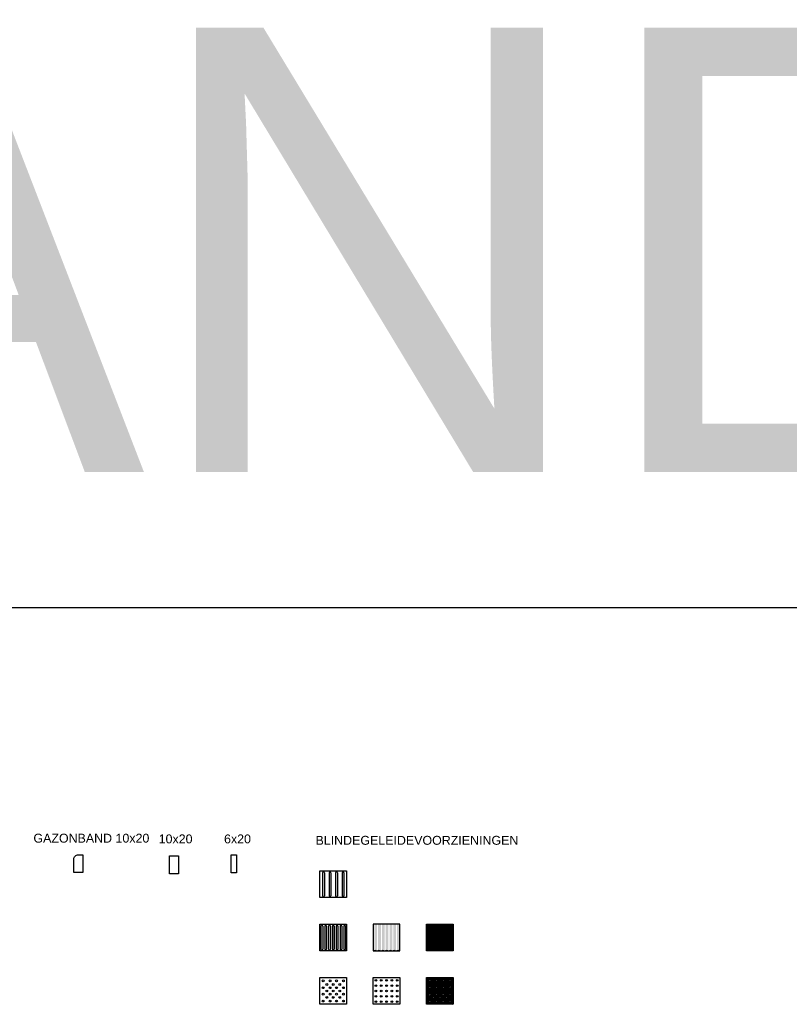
# Model space of a CAD drawing. Header units: metres. Extents: x 252743 to 254903, y 592696 to 593766.
# Tile 160 of 256: x 254471 to 254480, y 593434 to 593445. Entities that reach past the tile are written whole.
import ezdxf

# ---------------------------------------------------------------- set-up
doc = ezdxf.new("R2010")
doc.units = ezdxf.units.M
doc.layers.add('ALGEMEEN HULP', color=6, linetype='Continuous', plot=False)
doc.layers.add('N-WB-PROFIEL-HULP', color=6, linetype='Continuous', plot=False)
for name, color, linetype in [('N-WB-GELEIDETEGEL 30x30', 8, 'Continuous'), ('N-WB-NOPPENTEGEL 30x30', 8, 'Continuous'), ('N-WB-PROFIEL-LIJN', 3, 'Continuous'), ('N-WB-PROFIEL-TEKST 50', 7, 'Continuous'), ('N-WB-RUBBER GELEIDETEGEL 30x30', 8, 'Continuous')]:
    doc.layers.add(name, color=color, linetype=linetype)
doc.layers.get('0').freeze()
doc.styles.add('N_STANDARD 200', font='arial.ttf', dxfattribs={"height": 0.4})
doc.styles.add('N_STANDARD 50', font='arial.ttf', dxfattribs={"height": 0.1})

# ---------------------------------------------------------------- blocks, each defined once
blk = doc.blocks.new('NOPPENTEGEL 30X30 DIAGONAAL')
blk.add_lwpolyline([(0, 0.3), (0.3, 0.3), (0.3, 0), (0, 0)], close=True)
for centre in [(0.03625, 0.26375), (0.0775, 0.2225), (0.11375, 0.26375), (0.15, 0.2225), (0.18625, 0.26375), (0.2225, 0.2225), (0.26375, 0.26375), (0.03625, 0.18625), (0.03625, 0.11375), (0.0775, 0.15), (0.11375, 0.18625), (0.11375, 0.11375), (0.15, 0.15), (0.18625, 0.18625), (0.18625, 0.11375), (0.2225, 0.15), (0.26375, 0.18625), (0.26375, 0.11375), (0.03625, 0.03625), (0.0775, 0.0775), (0.11375, 0.03625), (0.15, 0.0775), (0.18625, 0.03625), (0.2225, 0.0775), (0.26375, 0.03625)]:
    blk.add_circle(centre, 0.01)
blk = doc.blocks.new('NOPPENTEGEL 30X30 SYMMETRIC')
blk.add_lwpolyline([(0, 0.3), (0.3, 0.3), (0.3, 0), (0, 0)], close=True)
for centre in [(0.03, 0.27), (0.09, 0.27), (0.15, 0.27), (0.21, 0.27), (0.27, 0.27), (0.03, 0.21), (0.03, 0.15), (0.09, 0.21), (0.09, 0.15), (0.15, 0.21), (0.15, 0.15), (0.21, 0.21), (0.21, 0.15), (0.27, 0.21), (0.27, 0.15), (0.03, 0.09), (0.03, 0.03), (0.09, 0.09), (0.09, 0.03), (0.15, 0.09), (0.15, 0.03), (0.21, 0.09), (0.21, 0.03), (0.27, 0.09), (0.27, 0.03)]:
    blk.add_circle(centre, 0.01)
blk = doc.blocks.new('GELEIDETEGEL 30X30 4STR')
for p, q in [((0.03, 0.28), (0.03, 0.02)), ((0.05, 0.28), (0.05, 0.02)), ((0.1033, 0.28), (0.1033, 0.02)), ((0.1233, 0.28), (0.1233, 0.02)), ((0.1767, 0.28), (0.1767, 0.02)), ((0.1967, 0.28), (0.1967, 0.02)), ((0.25, 0.28), (0.25, 0.02)), ((0.27, 0.28), (0.27, 0.02))]:
    blk.add_line(p, q)
blk.add_lwpolyline([(0, 0.3), (0.3, 0.3), (0.3, 0), (0, 0)], close=True)
for centre, start, end in [((0.04, 0.28), 0, 180), ((0.1133, 0.28), 0, 180), ((0.1867, 0.28), 0, 180), ((0.26, 0.28), 0, 180), ((0.04, 0.02), 180, 0), ((0.1133, 0.02), 180, 0), ((0.1867, 0.02), 180, 0), ((0.26, 0.02), 180, 0)]:
    blk.add_arc(centre, 0.01, start, end)
blk = doc.blocks.new('GELEIDETEGEL 30X30 7STR')
h = blk.add_hatch(color=256)
h.dxf.hatch_style = 1
h.set_gradient(color1=(255, 255, 255), color2=(128, 128, 128))
edge = h.paths.add_edge_path()
edge.add_arc((0.021, -0.022), 0.0279, 100.3246, 111.005)
edge.add_line((0.011, 0.005), (0.011, 0.3))
edge.add_line((0.011, 0.3), (0.016, 0.3))
edge.add_line((0.016, 0.3), (0.016, 0.006))
at = {"transparency": 33554687}
h = blk.add_hatch(color=8, dxfattribs=at)
h.dxf.hatch_style = 1
edge = h.paths.add_edge_path()
edge.add_arc((0.021, -0.022), 0.0279, 65.8811, 100.3246)
edge.add_line((0.016, 0.006), (0.016, 0.3))
edge.add_line((0.016, 0.3), (0.033, 0.3))
edge.add_line((0.033, 0.3), (0.033, 0.004))
h = blk.add_hatch(color=256)
h.dxf.hatch_style = 1
h.set_gradient(color1=(255, 255, 255), color2=(128, 128, 128), rotation=180)
edge = h.paths.add_edge_path()
edge.add_arc((0.043, 0.021), 0.02, 243.4625, 270)
edge.add_line((0.043, 0.001), (0.043, 0.3))
edge.add_line((0.043, 0.3), (0.033, 0.3))
edge.add_line((0.033, 0.3), (0.033, 0.004))
edge.add_arc((0.021, -0.022), 0.0279, 63.4625, 65.8811, ccw=False)
h = blk.add_hatch(color=256)
h.dxf.hatch_style = 1
h.set_gradient(color1=(255, 255, 255), color2=(128, 128, 128))
edge = h.paths.add_edge_path()
edge.add_arc((0.064, -0.022), 0.0279, 100.3246, 111.005)
edge.add_line((0.054, 0.005), (0.054, 0.3))
edge.add_line((0.054, 0.3), (0.059, 0.3))
edge.add_line((0.059, 0.3), (0.059, 0.006))
h = blk.add_hatch(color=8, dxfattribs=at)
h.dxf.hatch_style = 1
edge = h.paths.add_edge_path()
edge.add_arc((0.064, -0.022), 0.0279, 65.8811, 100.3246)
edge.add_line((0.059, 0.006), (0.059, 0.3))
edge.add_line((0.059, 0.3), (0.076, 0.3))
edge.add_line((0.076, 0.3), (0.076, 0.004))
h = blk.add_hatch(color=256)
h.dxf.hatch_style = 1
h.set_gradient(color1=(255, 255, 255), color2=(128, 128, 128), rotation=180)
edge = h.paths.add_edge_path()
edge.add_arc((0.086, 0.021), 0.02, 243.4625, 270)
edge.add_line((0.086, 0.001), (0.086, 0.3))
edge.add_line((0.086, 0.3), (0.076, 0.3))
edge.add_line((0.076, 0.3), (0.076, 0.004))
edge.add_arc((0.064, -0.022), 0.0279, 63.4625, 65.8811, ccw=False)
h = blk.add_hatch(color=256)
h.dxf.hatch_style = 1
h.set_gradient(color1=(255, 255, 255), color2=(128, 128, 128))
edge = h.paths.add_edge_path()
edge.add_arc((0.107, -0.022), 0.0279, 100.3246, 111.005)
edge.add_line((0.097, 0.005), (0.097, 0.3))
edge.add_line((0.097, 0.3), (0.102, 0.3))
edge.add_line((0.102, 0.3), (0.102, 0.006))
h = blk.add_hatch(color=8, dxfattribs=at)
h.dxf.hatch_style = 1
edge = h.paths.add_edge_path()
edge.add_arc((0.107, -0.022), 0.0279, 65.8811, 100.3246)
edge.add_line((0.102, 0.006), (0.102, 0.3))
edge.add_line((0.102, 0.3), (0.118, 0.3))
edge.add_line((0.118, 0.3), (0.118, 0.004))
h = blk.add_hatch(color=256)
h.dxf.hatch_style = 1
h.set_gradient(color1=(255, 255, 255), color2=(128, 128, 128), rotation=180)
edge = h.paths.add_edge_path()
edge.add_arc((0.128, 0.021), 0.02, 243.4625, 270)
edge.add_line((0.128, 0.001), (0.128, 0.3))
edge.add_line((0.128, 0.3), (0.118, 0.3))
edge.add_line((0.118, 0.3), (0.118, 0.004))
edge.add_arc((0.107, -0.022), 0.0279, 63.4625, 65.8811, ccw=False)
h = blk.add_hatch(color=256)
h.dxf.hatch_style = 1
h.set_gradient(color1=(255, 255, 255), color2=(128, 128, 128))
edge = h.paths.add_edge_path()
edge.add_arc((0.15, -0.022), 0.0279, 100.3246, 111.005)
edge.add_line((0.14, 0.005), (0.14, 0.3))
edge.add_line((0.14, 0.3), (0.145, 0.3))
edge.add_line((0.145, 0.3), (0.145, 0.006))
h = blk.add_hatch(color=8, dxfattribs=at)
h.dxf.hatch_style = 1
edge = h.paths.add_edge_path()
edge.add_arc((0.15, -0.022), 0.0279, 65.8811, 100.3246)
edge.add_line((0.145, 0.006), (0.145, 0.3))
edge.add_line((0.145, 0.3), (0.161, 0.3))
edge.add_line((0.161, 0.3), (0.161, 0.004))
h = blk.add_hatch(color=256)
h.dxf.hatch_style = 1
h.set_gradient(color1=(255, 255, 255), color2=(128, 128, 128), rotation=180)
edge = h.paths.add_edge_path()
edge.add_arc((0.171, 0.021), 0.02, 243.4625, 270)
edge.add_line((0.171, 0.001), (0.171, 0.3))
edge.add_line((0.171, 0.3), (0.161, 0.3))
edge.add_line((0.161, 0.3), (0.161, 0.004))
edge.add_arc((0.15, -0.022), 0.0279, 63.4625, 65.8811, ccw=False)
h = blk.add_hatch(color=256)
h.dxf.hatch_style = 1
h.set_gradient(color1=(255, 255, 255), color2=(128, 128, 128))
edge = h.paths.add_edge_path()
edge.add_arc((0.193, -0.022), 0.0279, 100.3246, 111.005)
edge.add_line((0.183, 0.005), (0.183, 0.3))
edge.add_line((0.183, 0.3), (0.188, 0.3))
edge.add_line((0.188, 0.3), (0.188, 0.006))
h = blk.add_hatch(color=8, dxfattribs=at)
h.dxf.hatch_style = 1
edge = h.paths.add_edge_path()
edge.add_arc((0.193, -0.022), 0.0279, 65.8811, 100.3246)
edge.add_line((0.188, 0.006), (0.188, 0.3))
edge.add_line((0.188, 0.3), (0.204, 0.3))
edge.add_line((0.204, 0.3), (0.204, 0.004))
h = blk.add_hatch(color=256)
h.dxf.hatch_style = 1
h.set_gradient(color1=(255, 255, 255), color2=(128, 128, 128), rotation=180)
edge = h.paths.add_edge_path()
edge.add_arc((0.214, 0.021), 0.02, 243.4625, 270)
edge.add_line((0.214, 0.001), (0.214, 0.3))
edge.add_line((0.214, 0.3), (0.204, 0.3))
edge.add_line((0.204, 0.3), (0.204, 0.004))
edge.add_arc((0.193, -0.022), 0.0279, 63.4625, 65.8811, ccw=False)
h = blk.add_hatch(color=256)
h.dxf.hatch_style = 1
h.set_gradient(color1=(255, 255, 255), color2=(128, 128, 128))
edge = h.paths.add_edge_path()
edge.add_arc((0.235, -0.022), 0.0279, 100.3246, 111.005)
edge.add_line((0.225, 0.005), (0.225, 0.3))
edge.add_line((0.225, 0.3), (0.23, 0.3))
edge.add_line((0.23, 0.3), (0.23, 0.006))
h = blk.add_hatch(color=8, dxfattribs=at)
h.dxf.hatch_style = 1
edge = h.paths.add_edge_path()
edge.add_arc((0.235, -0.022), 0.0279, 65.8811, 100.3246)
edge.add_line((0.23, 0.006), (0.23, 0.3))
edge.add_line((0.23, 0.3), (0.247, 0.3))
edge.add_line((0.247, 0.3), (0.247, 0.004))
h = blk.add_hatch(color=256)
h.dxf.hatch_style = 1
h.set_gradient(color1=(255, 255, 255), color2=(128, 128, 128), rotation=180)
edge = h.paths.add_edge_path()
edge.add_arc((0.257, 0.021), 0.02, 243.4625, 270)
edge.add_line((0.257, 0.001), (0.257, 0.3))
edge.add_line((0.257, 0.3), (0.247, 0.3))
edge.add_line((0.247, 0.3), (0.247, 0.004))
edge.add_arc((0.235, -0.022), 0.0279, 63.4625, 65.8811, ccw=False)
h = blk.add_hatch(color=256)
h.dxf.hatch_style = 1
h.set_gradient(color1=(255, 255, 255), color2=(128, 128, 128))
edge = h.paths.add_edge_path()
edge.add_arc((0.278, -0.022), 0.0279, 100.3246, 111.005)
edge.add_line((0.268, 0.005), (0.268, 0.3))
edge.add_line((0.268, 0.3), (0.273, 0.3))
edge.add_line((0.273, 0.3), (0.273, 0.006))
h = blk.add_hatch(color=8, dxfattribs=at)
h.dxf.hatch_style = 1
edge = h.paths.add_edge_path()
edge.add_arc((0.278, -0.022), 0.0279, 65.8811, 100.3246)
edge.add_line((0.273, 0.006), (0.273, 0.3))
edge.add_line((0.273, 0.3), (0.29, 0.3))
edge.add_line((0.29, 0.3), (0.29, 0.004))
h = blk.add_hatch(color=256)
h.dxf.hatch_style = 1
h.set_gradient(color1=(255, 255, 255), color2=(128, 128, 128), rotation=180)
edge = h.paths.add_edge_path()
edge.add_arc((0.3, 0.021), 0.0201, 243.4846, 271.0772)
edge.add_line((0.3, 0.001), (0.3, 0.3))
edge.add_line((0.3, 0.3), (0.29, 0.3))
edge.add_line((0.29, 0.3), (0.29, 0.004))
edge.add_arc((0.278, -0.022), 0.0279, 63.4625, 65.8811, ccw=False)
blk.add_lwpolyline([(0, 0.3), (0, 0), (0.3, 0), (0.3, 0.3)], close=True)
for centre, radius, start, end in [((0, 0.021), 0.02, 270, 296.5375), ((0.021, -0.022), 0.0279, 63.4625, 116.5375), ((0.043, 0.021), 0.02, 243.4625, 296.5375), ((0.064, -0.022), 0.0279, 63.4625, 116.5375), ((0.086, 0.021), 0.02, 243.4625, 296.5375), ((0.107, -0.022), 0.0279, 63.4625, 116.5375), ((0.128, 0.021), 0.02, 243.4625, 296.5375), ((0.15, -0.022), 0.0279, 63.4625, 116.5375), ((0.171, 0.021), 0.02, 243.4625, 296.5375), ((0.193, -0.022), 0.0279, 63.4625, 116.5375), ((0.214, 0.021), 0.02, 243.4625, 296.5375), ((0.235, -0.022), 0.0279, 63.4625, 116.5375), ((0.257, 0.021), 0.02, 243.4625, 296.5375), ((0.278, -0.022), 0.0279, 63.4625, 116.5375), ((0.3, 0.021), 0.02, 243.4625, 271.146)]:
    blk.add_arc(centre, radius, start, end)
blk = doc.blocks.new('GELEIDETEGEL 30X30 7STR 2')
for p, q in [((0.0116, 0.28), (0.0116, 0.02)), ((0.0316, 0.28), (0.0316, 0.02)), ((0.0544, 0.28), (0.0544, 0.02)), ((0.0744, 0.28), (0.0744, 0.02)), ((0.0972, 0.28), (0.0972, 0.02)), ((0.1172, 0.28), (0.1172, 0.02)), ((0.14, 0.28), (0.14, 0.02)), ((0.16, 0.28), (0.16, 0.02)), ((0.1828, 0.28), (0.1828, 0.02)), ((0.2028, 0.28), (0.2028, 0.02)), ((0.2256, 0.28), (0.2256, 0.02)), ((0.2456, 0.28), (0.2456, 0.02)), ((0.2684, 0.28), (0.2684, 0.02)), ((0.2884, 0.28), (0.2884, 0.02))]:
    blk.add_line(p, q)
blk.add_lwpolyline([(0, 0.3), (0.3, 0.3), (0.3, 0), (0, 0)], close=True)
for centre, start, end in [((0.0216, 0.28), 0, 180), ((0.0644, 0.28), 0, 180), ((0.1072, 0.28), 0, 180), ((0.15, 0.28), 0, 180), ((0.1928, 0.28), 0, 180), ((0.2356, 0.28), 0, 180), ((0.2784, 0.28), 0, 180), ((0.0216, 0.02), 180, 0), ((0.0644, 0.02), 180, 0), ((0.1072, 0.02), 180, 0), ((0.15, 0.02), 180, 0), ((0.1928, 0.02), 180, 0), ((0.2356, 0.02), 180, 0), ((0.2784, 0.02), 180, 0)]:
    blk.add_arc(centre, 0.01, start, end)
blk = doc.blocks.new('GELEIDENTEGEL RUNNER 30X30')
for p, q in [((0, 0.293), (0.14, 0.153)), ((0, 0.29), (0.003, 0.29)), ((0, 0.285), (0.008, 0.285)), ((0, 0.275), (0.018, 0.275)), ((0, 0.27), (0.023, 0.27)), ((0, 0.265), (0.028, 0.265)), ((0, 0.255), (0.038, 0.255)), ((0, 0.25), (0.043, 0.25)), ((0, 0.245), (0.048, 0.245)), ((0, 0.235), (0.058, 0.235)), ((0, 0.23), (0.063, 0.23)), ((0, 0.225), (0.068, 0.225)), ((0.007, 0.3), (0.147, 0.16)), ((0.01, 0.3), (0.01, 0.297)), ((0.015, 0.3), (0.015, 0.292)), ((0.025, 0.3), (0.025, 0.282)), ((0.03, 0.3), (0.03, 0.277)), ((0.035, 0.3), (0.035, 0.272)), ((0.045, 0.3), (0.045, 0.262)), ((0.05, 0.3), (0.05, 0.257)), ((0.055, 0.3), (0.055, 0.252)), ((0.065, 0.3), (0.065, 0.242)), ((0.07, 0.3), (0.07, 0.237)), ((0.075, 0.3), (0.075, 0.232)), ((0.085, 0.3), (0.085, 0.222)), ((0.09, 0.3), (0.09, 0.217)), ((0.095, 0.3), (0.095, 0.212)), ((0.105, 0.3), (0.105, 0.202)), ((0.11, 0.3), (0.11, 0.197)), ((0.115, 0.3), (0.115, 0.192)), ((0.125, 0.3), (0.125, 0.182)), ((0.13, 0.3), (0.13, 0.177)), ((0.135, 0.3), (0.135, 0.172)), ((0.145, 0.3), (0.145, 0.162)), ((0.15, 0.3), (0.15, 0.16)), ((0.153, 0.16), (0.293, 0.3)), ((0.155, 0.3), (0.155, 0.162)), ((0.16, 0.153), (0.3, 0.293)), ((0.165, 0.3), (0.165, 0.172)), ((0.17, 0.3), (0.17, 0.177)), ((0.175, 0.3), (0.175, 0.182)), ((0.185, 0.3), (0.185, 0.192)), ((0.19, 0.3), (0.19, 0.197)), ((0.195, 0.3), (0.195, 0.202)), ((0.205, 0.3), (0.205, 0.212)), ((0.21, 0.3), (0.21, 0.217)), ((0.215, 0.3), (0.215, 0.222)), ((0.225, 0.3), (0.225, 0.232)), ((0.23, 0.3), (0.23, 0.237)), ((0.3, 0.225), (0.232, 0.225)), ((0.235, 0.3), (0.235, 0.242)), ((0.3, 0.23), (0.237, 0.23)), ((0.3, 0.235), (0.242, 0.235)), ((0.245, 0.3), (0.245, 0.252)), ((0.25, 0.3), (0.25, 0.257)), ((0.3, 0.245), (0.252, 0.245)), ((0.255, 0.3), (0.255, 0.262)), ((0.3, 0.25), (0.257, 0.25)), ((0.3, 0.255), (0.262, 0.255)), ((0.265, 0.3), (0.265, 0.272)), ((0.27, 0.3), (0.27, 0.277)), ((0.3, 0.265), (0.272, 0.265)), ((0.275, 0.3), (0.275, 0.282)), ((0.3, 0.27), (0.277, 0.27)), ((0.3, 0.275), (0.282, 0.275)), ((0.285, 0.3), (0.285, 0.292)), ((0.29, 0.3), (0.29, 0.297)), ((0.3, 0.285), (0.292, 0.285)), ((0.3, 0.29), (0.297, 0.29)), ((0, 0.215), (0.078, 0.215)), ((0, 0.21), (0.083, 0.21)), ((0, 0.205), (0.088, 0.205)), ((0, 0.195), (0.098, 0.195)), ((0, 0.19), (0.103, 0.19)), ((0, 0.185), (0.108, 0.185)), ((0, 0.175), (0.118, 0.175)), ((0, 0.17), (0.123, 0.17)), ((0, 0.165), (0.128, 0.165)), ((0, 0.155), (0.138, 0.155)), ((0, 0.15), (0.14, 0.15)), ((0, 0.007), (0.14, 0.147)), ((0, 0.145), (0.138, 0.145)), ((0, 0.135), (0.128, 0.135)), ((0, 0.13), (0.123, 0.13)), ((0, 0.125), (0.118, 0.125)), ((0, 0.115), (0.108, 0.115)), ((0.007, 0), (0.147, 0.14)), ((0.125, 0), (0.125, 0.118)), ((0.13, 0), (0.13, 0.123)), ((0.135, 0), (0.135, 0.128)), ((0.145, 0), (0.145, 0.138)), ((0.15, 0), (0.15, 0.14)), ((0.153, 0.14), (0.293, 0)), ((0.155, 0), (0.155, 0.138)), ((0.3, 0.15), (0.16, 0.15)), ((0.16, 0.147), (0.3, 0.007)), ((0.3, 0.155), (0.162, 0.155)), ((0.3, 0.145), (0.162, 0.145)), ((0.165, 0), (0.165, 0.128)), ((0.17, 0), (0.17, 0.123)), ((0.3, 0.165), (0.172, 0.165)), ((0.3, 0.135), (0.172, 0.135)), ((0.175, 0), (0.175, 0.118)), ((0.3, 0.17), (0.177, 0.17)), ((0.3, 0.13), (0.177, 0.13)), ((0.3, 0.175), (0.182, 0.175)), ((0.3, 0.125), (0.182, 0.125)), ((0.3, 0.185), (0.192, 0.185)), ((0.3, 0.115), (0.192, 0.115)), ((0.3, 0.19), (0.197, 0.19)), ((0.3, 0.195), (0.202, 0.195)), ((0.3, 0.205), (0.212, 0.205)), ((0.3, 0.21), (0.217, 0.21)), ((0.3, 0.215), (0.222, 0.215)), ((0, 0.11), (0.103, 0.11)), ((0, 0.105), (0.098, 0.105)), ((0, 0.095), (0.088, 0.095)), ((0, 0.09), (0.083, 0.09)), ((0, 0.085), (0.078, 0.085)), ((0, 0.075), (0.068, 0.075)), ((0, 0.07), (0.063, 0.07)), ((0, 0.065), (0.058, 0.065)), ((0, 0.055), (0.048, 0.055)), ((0, 0.05), (0.043, 0.05)), ((0, 0.045), (0.038, 0.045)), ((0, 0.035), (0.028, 0.035)), ((0, 0.03), (0.023, 0.03)), ((0, 0.025), (0.018, 0.025)), ((0, 0.015), (0.008, 0.015)), ((0, 0.01), (0.003, 0.01)), ((0.01, 0), (0.01, 0.003)), ((0.015, 0), (0.015, 0.008)), ((0.025, 0), (0.025, 0.018)), ((0.03, 0), (0.03, 0.023)), ((0.035, 0), (0.035, 0.028)), ((0.045, 0), (0.045, 0.038)), ((0.05, 0), (0.05, 0.043)), ((0.055, 0), (0.055, 0.048)), ((0.065, 0), (0.065, 0.058)), ((0.07, 0), (0.07, 0.063)), ((0.075, 0), (0.075, 0.068)), ((0.085, 0), (0.085, 0.078)), ((0.09, 0), (0.09, 0.083)), ((0.095, 0), (0.095, 0.088)), ((0.105, 0), (0.105, 0.098)), ((0.11, 0), (0.11, 0.103)), ((0.115, 0), (0.115, 0.108)), ((0.185, 0), (0.185, 0.108)), ((0.19, 0), (0.19, 0.103)), ((0.195, 0), (0.195, 0.098)), ((0.3, 0.11), (0.197, 0.11)), ((0.3, 0.105), (0.202, 0.105)), ((0.205, 0), (0.205, 0.088)), ((0.21, 0), (0.21, 0.083)), ((0.3, 0.095), (0.212, 0.095)), ((0.215, 0), (0.215, 0.078)), ((0.3, 0.09), (0.217, 0.09)), ((0.3, 0.085), (0.222, 0.085)), ((0.225, 0), (0.225, 0.068)), ((0.23, 0), (0.23, 0.063)), ((0.3, 0.075), (0.232, 0.075)), ((0.235, 0), (0.235, 0.058)), ((0.3, 0.07), (0.237, 0.07)), ((0.3, 0.065), (0.242, 0.065)), ((0.245, 0), (0.245, 0.048)), ((0.25, 0), (0.25, 0.043)), ((0.3, 0.055), (0.252, 0.055)), ((0.255, 0), (0.255, 0.038)), ((0.3, 0.05), (0.257, 0.05)), ((0.3, 0.045), (0.262, 0.045)), ((0.265, 0), (0.265, 0.028)), ((0.27, 0), (0.27, 0.023)), ((0.3, 0.035), (0.272, 0.035)), ((0.275, 0), (0.275, 0.018)), ((0.3, 0.03), (0.277, 0.03)), ((0.3, 0.025), (0.282, 0.025)), ((0.285, 0), (0.285, 0.008)), ((0.29, 0), (0.29, 0.003)), ((0.3, 0.015), (0.292, 0.015)), ((0.3, 0.01), (0.297, 0.01))]:
    blk.add_line(p, q)
blk.add_lwpolyline([(0, 0.3), (0.3, 0.3), (0.3, 0), (0, 0)], close=True)
for start, end in [(163.8172, 196.1828), (73.8172, 106.1828), (253.8172, 286.1828), (343.8172, 16.1828)]:
    blk.add_arc((0.15, 0.15), 0.0104, start, end)
blk = doc.blocks.new('RUBBEREN WAARSCHUWINGSTEGEL 30X30')
for p, q in [((0, 0.293), (0.027, 0.266)), ((0, 0.29), (0.003, 0.29)), ((0, 0.285), (0.008, 0.285)), ((0, 0.275), (0.018, 0.275)), ((0, 0.27), (0.023, 0.27)), ((0, 0.265), (0.026, 0.265)), ((0, 0.255), (0.031, 0.255)), ((0, 0.25), (0.043, 0.25)), ((0, 0.245), (0.048, 0.245)), ((0, 0.235), (0.058, 0.235)), ((0, 0.23), (0.063, 0.23)), ((0, 0.225), (0.068, 0.225)), ((0.007, 0.3), (0.034, 0.273)), ((0.01, 0.3), (0.01, 0.297)), ((0.015, 0.3), (0.015, 0.292)), ((0.025, 0.3), (0.025, 0.282)), ((0.03, 0.3), (0.03, 0.277)), ((0.035, 0.3), (0.035, 0.274)), ((0.039, 0.254), (0.068, 0.225)), ((0.045, 0.3), (0.045, 0.269)), ((0.046, 0.261), (0.075, 0.232)), ((0.05, 0.3), (0.05, 0.257)), ((0.055, 0.3), (0.055, 0.252)), ((0.065, 0.3), (0.065, 0.242)), ((0.07, 0.3), (0.07, 0.237)), ((0.075, 0.3), (0.075, 0.232)), ((0.085, 0.3), (0.085, 0.229)), ((0.09, 0.3), (0.09, 0.217)), ((0.095, 0.3), (0.095, 0.212)), ((0.105, 0.3), (0.105, 0.269)), ((0.105, 0.259), (0.105, 0.202)), ((0.11, 0.3), (0.11, 0.273)), ((0.11, 0.254), (0.11, 0.197)), ((0.115, 0.3), (0.115, 0.274)), ((0.115, 0.254), (0.115, 0.196)), ((0.125, 0.3), (0.125, 0.182)), ((0.13, 0.3), (0.13, 0.177)), ((0.135, 0.3), (0.135, 0.172)), ((0.145, 0.3), (0.145, 0.231)), ((0.15, 0.3), (0.15, 0.232)), ((0.155, 0.3), (0.155, 0.231)), ((0.165, 0.3), (0.165, 0.172)), ((0.17, 0.3), (0.17, 0.177)), ((0.175, 0.3), (0.175, 0.182)), ((0.185, 0.3), (0.185, 0.274)), ((0.185, 0.254), (0.185, 0.196)), ((0.19, 0.3), (0.19, 0.273)), ((0.19, 0.254), (0.19, 0.197)), ((0.195, 0.3), (0.195, 0.269)), ((0.195, 0.259), (0.195, 0.202)), ((0.205, 0.3), (0.205, 0.212)), ((0.21, 0.3), (0.21, 0.217)), ((0.215, 0.3), (0.215, 0.229)), ((0.225, 0.3), (0.225, 0.232)), ((0.225, 0.232), (0.254, 0.261)), ((0.23, 0.3), (0.23, 0.237)), ((0.232, 0.225), (0.261, 0.254)), ((0.3, 0.225), (0.232, 0.225)), ((0.235, 0.3), (0.235, 0.242)), ((0.3, 0.23), (0.237, 0.23)), ((0.3, 0.235), (0.242, 0.235)), ((0.245, 0.3), (0.245, 0.252)), ((0.25, 0.3), (0.25, 0.257)), ((0.3, 0.245), (0.252, 0.245)), ((0.255, 0.3), (0.255, 0.269)), ((0.3, 0.25), (0.257, 0.25)), ((0.265, 0.3), (0.265, 0.274)), ((0.266, 0.273), (0.293, 0.3)), ((0.3, 0.255), (0.269, 0.255)), ((0.27, 0.3), (0.27, 0.277)), ((0.273, 0.266), (0.3, 0.293)), ((0.3, 0.265), (0.274, 0.265)), ((0.275, 0.3), (0.275, 0.282)), ((0.3, 0.27), (0.277, 0.27)), ((0.3, 0.275), (0.282, 0.275)), ((0.285, 0.3), (0.285, 0.292)), ((0.29, 0.3), (0.29, 0.297)), ((0.3, 0.285), (0.292, 0.285)), ((0.3, 0.29), (0.297, 0.29)), ((0, 0.215), (0.071, 0.215)), ((0, 0.21), (0.083, 0.21)), ((0, 0.205), (0.088, 0.205)), ((0, 0.195), (0.031, 0.195)), ((0, 0.19), (0.027, 0.19)), ((0, 0.185), (0.026, 0.185)), ((0, 0.175), (0.118, 0.175)), ((0, 0.17), (0.123, 0.17)), ((0, 0.165), (0.128, 0.165)), ((0, 0.155), (0.069, 0.155)), ((0, 0.15), (0.067, 0.15)), ((0, 0.145), (0.069, 0.145)), ((0, 0.135), (0.128, 0.135)), ((0, 0.13), (0.123, 0.13)), ((0, 0.125), (0.118, 0.125)), ((0, 0.115), (0.026, 0.115)), ((0.041, 0.195), (0.098, 0.195)), ((0.046, 0.19), (0.103, 0.19)), ((0.046, 0.185), (0.104, 0.185)), ((0.046, 0.115), (0.104, 0.115)), ((0.08, 0.213), (0.104, 0.189)), ((0.08, 0.087), (0.104, 0.111)), ((0.086, 0.155), (0.138, 0.155)), ((0.086, 0.145), (0.138, 0.145)), ((0.087, 0.22), (0.111, 0.196)), ((0.087, 0.15), (0.14, 0.15)), ((0.116, 0.177), (0.14, 0.153)), ((0.116, 0.123), (0.14, 0.147)), ((0.123, 0.184), (0.147, 0.16)), ((0.123, 0.116), (0.147, 0.14)), ((0.125, 0), (0.125, 0.118)), ((0.13, 0), (0.13, 0.123)), ((0.135, 0), (0.135, 0.128)), ((0.145, 0.214), (0.145, 0.162)), ((0.145, 0.086), (0.145, 0.138)), ((0.15, 0.212), (0.15, 0.16)), ((0.15, 0.087), (0.15, 0.14)), ((0.153, 0.16), (0.177, 0.184)), ((0.153, 0.14), (0.177, 0.116)), ((0.155, 0.214), (0.155, 0.162)), ((0.155, 0.086), (0.155, 0.138)), ((0.16, 0.153), (0.184, 0.177)), ((0.212, 0.15), (0.16, 0.15)), ((0.16, 0.147), (0.184, 0.123)), ((0.214, 0.155), (0.162, 0.155)), ((0.214, 0.145), (0.162, 0.145)), ((0.165, 0), (0.165, 0.128)), ((0.17, 0), (0.17, 0.123)), ((0.3, 0.165), (0.172, 0.165)), ((0.3, 0.135), (0.172, 0.135)), ((0.175, 0), (0.175, 0.118)), ((0.3, 0.17), (0.177, 0.17)), ((0.3, 0.13), (0.177, 0.13)), ((0.3, 0.175), (0.182, 0.175)), ((0.3, 0.125), (0.182, 0.125)), ((0.189, 0.196), (0.213, 0.22)), ((0.196, 0.189), (0.22, 0.213)), ((0.254, 0.185), (0.196, 0.185)), ((0.254, 0.115), (0.196, 0.115)), ((0.196, 0.111), (0.22, 0.087)), ((0.254, 0.19), (0.197, 0.19)), ((0.259, 0.195), (0.202, 0.195)), ((0.3, 0.205), (0.212, 0.205)), ((0.3, 0.21), (0.217, 0.21)), ((0.3, 0.215), (0.229, 0.215)), ((0.3, 0.155), (0.231, 0.155)), ((0.3, 0.145), (0.231, 0.145)), ((0.3, 0.15), (0.232, 0.15)), ((0.3, 0.195), (0.269, 0.195)), ((0.3, 0.19), (0.273, 0.19)), ((0.3, 0.185), (0.274, 0.185)), ((0.3, 0.115), (0.274, 0.115)), ((0, 0.11), (0.027, 0.11)), ((0, 0.105), (0.031, 0.105)), ((0, 0.095), (0.088, 0.095)), ((0, 0.09), (0.083, 0.09)), ((0, 0.085), (0.071, 0.085)), ((0, 0.075), (0.068, 0.075)), ((0, 0.07), (0.063, 0.07)), ((0, 0.065), (0.058, 0.065)), ((0, 0.055), (0.048, 0.055)), ((0, 0.05), (0.043, 0.05)), ((0, 0.045), (0.031, 0.045)), ((0, 0.035), (0.026, 0.035)), ((0, 0.007), (0.027, 0.034)), ((0, 0.03), (0.023, 0.03)), ((0, 0.025), (0.018, 0.025)), ((0, 0.015), (0.008, 0.015)), ((0, 0.01), (0.003, 0.01)), ((0.007, 0), (0.034, 0.027)), ((0.01, 0), (0.01, 0.003)), ((0.015, 0), (0.015, 0.008)), ((0.025, 0), (0.025, 0.018)), ((0.03, 0), (0.03, 0.023)), ((0.035, 0), (0.035, 0.026)), ((0.039, 0.046), (0.068, 0.075)), ((0.041, 0.105), (0.098, 0.105)), ((0.045, 0), (0.045, 0.031)), ((0.046, 0.11), (0.103, 0.11)), ((0.046, 0.039), (0.075, 0.068)), ((0.05, 0), (0.05, 0.043)), ((0.055, 0), (0.055, 0.048)), ((0.065, 0), (0.065, 0.058)), ((0.07, 0), (0.07, 0.063)), ((0.075, 0), (0.075, 0.068)), ((0.085, 0), (0.085, 0.071)), ((0.087, 0.08), (0.111, 0.104)), ((0.09, 0), (0.09, 0.083)), ((0.095, 0), (0.095, 0.088)), ((0.105, 0.041), (0.105, 0.098)), ((0.105, 0), (0.105, 0.031)), ((0.11, 0.046), (0.11, 0.103)), ((0.11, 0), (0.11, 0.027)), ((0.115, 0.046), (0.115, 0.104)), ((0.115, 0), (0.115, 0.026)), ((0.145, 0), (0.145, 0.069)), ((0.15, 0), (0.15, 0.067)), ((0.155, 0), (0.155, 0.069)), ((0.185, 0.046), (0.185, 0.104)), ((0.185, 0), (0.185, 0.026)), ((0.189, 0.104), (0.213, 0.08)), ((0.19, 0.046), (0.19, 0.103)), ((0.19, 0), (0.19, 0.027)), ((0.195, 0.041), (0.195, 0.098)), ((0.195, 0), (0.195, 0.031)), ((0.254, 0.11), (0.197, 0.11)), ((0.259, 0.105), (0.202, 0.105)), ((0.205, 0), (0.205, 0.088)), ((0.21, 0), (0.21, 0.083)), ((0.3, 0.095), (0.212, 0.095)), ((0.215, 0), (0.215, 0.071)), ((0.3, 0.09), (0.217, 0.09)), ((0.225, 0.068), (0.254, 0.039)), ((0.225, 0), (0.225, 0.068)), ((0.3, 0.085), (0.229, 0.085)), ((0.23, 0), (0.23, 0.063)), ((0.232, 0.075), (0.261, 0.046)), ((0.3, 0.075), (0.232, 0.075)), ((0.235, 0), (0.235, 0.058)), ((0.3, 0.07), (0.237, 0.07)), ((0.3, 0.065), (0.242, 0.065)), ((0.245, 0), (0.245, 0.048)), ((0.25, 0), (0.25, 0.043)), ((0.3, 0.055), (0.252, 0.055)), ((0.255, 0), (0.255, 0.031)), ((0.3, 0.05), (0.257, 0.05)), ((0.265, 0), (0.265, 0.026)), ((0.266, 0.027), (0.293, 0)), ((0.3, 0.105), (0.269, 0.105)), ((0.3, 0.045), (0.269, 0.045)), ((0.27, 0), (0.27, 0.023)), ((0.3, 0.11), (0.273, 0.11)), ((0.273, 0.034), (0.3, 0.007)), ((0.3, 0.035), (0.274, 0.035)), ((0.275, 0), (0.275, 0.018)), ((0.3, 0.03), (0.277, 0.03)), ((0.3, 0.025), (0.282, 0.025)), ((0.285, 0), (0.285, 0.008)), ((0.29, 0), (0.29, 0.003)), ((0.3, 0.015), (0.292, 0.015)), ((0.3, 0.01), (0.297, 0.01))]:
    blk.add_line(p, q)
blk.add_lwpolyline([(0, 0.3), (0.3, 0.3), (0.3, 0), (0, 0)], close=True)
for centre in [(0.036, 0.264), (0.077, 0.222), (0.114, 0.264), (0.15, 0.222), (0.186, 0.264), (0.222, 0.222), (0.264, 0.264), (0.036, 0.186), (0.036, 0.114), (0.077, 0.15), (0.114, 0.186), (0.114, 0.114), (0.15, 0.15), (0.186, 0.186), (0.186, 0.114), (0.222, 0.15), (0.264, 0.186), (0.264, 0.114), (0.036, 0.036), (0.077, 0.077), (0.114, 0.036), (0.15, 0.077), (0.186, 0.036), (0.222, 0.077), (0.264, 0.036)]:
    blk.add_circle(centre, 0.01)

msp = doc.modelspace()

# ---------------------------------------------------------------- linework, layer by layer
at = {"layer": 'N-WB-PROFIEL-HULP'}
msp.add_line((254579.148, 593438.296), (254463.934, 593438.296), dxfattribs=at)
at = {"layer": 'N-WB-PROFIEL-LIJN', "flags": 128}
msp.add_lwpolyline([(254471.94, 593435.467, -0.414214), (254471.99, 593435.517), (254472.04, 593435.517), (254472.04, 593435.317), (254471.94, 593435.317)], format="xyb", close=True, dxfattribs=at)
msp.add_lwpolyline([(254471.94, 593435.467, -0.414214), (254471.99, 593435.517), (254472.04, 593435.517), (254472.04, 593435.317), (254471.94, 593435.317)], format="xyb", close=True, dxfattribs=at)
at = {"layer": 'N-WB-PROFIEL-LIJN'}
msp.add_lwpolyline([(254473.017, 593435.503), (254473.117, 593435.503), (254473.117, 593435.303), (254473.017, 593435.303)], close=True, dxfattribs=at)
at = {"layer": 'N-WB-PROFIEL-LIJN', "flags": 128}
msp.add_lwpolyline([(254473.709, 593435.514), (254473.769, 593435.514), (254473.769, 593435.314), (254473.709, 593435.314), (254473.709, 593435.514)], dxfattribs=at)

# ---------------------------------------------------------------- block references
at = {"layer": 'N-WB-GELEIDETEGEL 30x30'}
for name, p in [('GELEIDETEGEL 30X30 4STR', (254474.708, 593435.034)), ('GELEIDETEGEL 30X30 7STR 2', (254474.708, 593434.434)), ('GELEIDETEGEL 30X30 7STR', (254475.308, 593434.434))]:
    msp.add_blockref(name, p, dxfattribs=at)
at = {"layer": 'N-WB-NOPPENTEGEL 30x30'}
for name, p in [('NOPPENTEGEL 30X30 DIAGONAAL', (254474.708, 593433.834)), ('NOPPENTEGEL 30X30 SYMMETRIC', (254475.308, 593433.834))]:
    msp.add_blockref(name, p, dxfattribs=at)
at = {"layer": 'N-WB-RUBBER GELEIDETEGEL 30x30'}
for name, p in [('GELEIDENTEGEL RUNNER 30X30', (254475.908, 593434.434)), ('RUBBEREN WAARSCHUWINGSTEGEL 30X30', (254475.908, 593433.834))]:
    msp.add_blockref(name, p, dxfattribs=at)

# ---------------------------------------------------------------- texts
at = {"layer": 'ALGEMEEN HULP', "insert": (254463.425, 593444.822), "char_height": 5, "width": 120.50314, "attachment_point": 1, "style": 'N_STANDARD 200'}
msp.add_mtext('BANDEN, KOLKEN EN RIOLERING', dxfattribs=at)
at = {"layer": 'N-WB-PROFIEL-TEKST 50', "char_height": 0.1, "width": 3.13661, "attachment_point": 1, "style": 'N_STANDARD 50'}
for s, insert in [('GAZONBAND 10x20', (254471.485, 593435.753)), ('10x20', (254472.894, 593435.745)), ('6x20', (254473.629, 593435.745)), ('BLINDEGELEIDEVOORZIENINGEN', (254474.658, 593435.729))]:
    msp.add_mtext(s, dxfattribs=dict(at, insert=insert))

doc.saveas('drawing.dxf')
